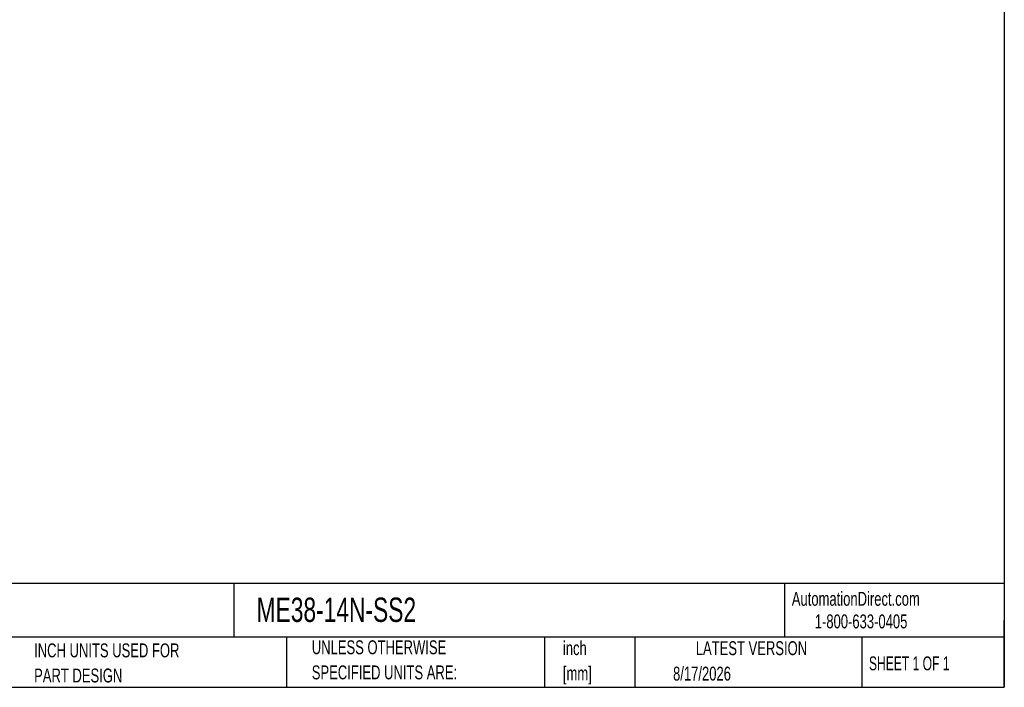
# Model space of a CAD drawing. Header units: inches. Extents: x 0.2 to 10.8, y 0.2 to 8.2.
# Tile 2 of 4: x 4.8 to 10.8, y 0.2 to 4.2. Entities that reach past the tile are written whole.
import ezdxf

# ---------------------------------------------------------------- set-up
doc = ezdxf.new("R2010")
doc.units = ezdxf.units.IN
doc.header["$MEASUREMENT"] = 0
doc.linetypes.add('SLD-Solid', pattern=[0])
doc.layers.add('TEXT', color=140, linetype='SLD-Solid', lineweight=25)
doc.styles.add('SLDTEXTSTYLE0', font='TXT', dxfattribs={"width": 0.7})
doc.styles.add('SLDTEXTSTYLE1', font='TXT', dxfattribs={"width": 0.65})

# ---------------------------------------------------------------- blocks, each defined once
blk = doc.blocks.new('SW_NOTE_0')
at = {"layer": 'TEXT', "color": 0, "char_height": 0.08333, "attachment_point": 1, "style": 'SLDTEXTSTYLE0'}
for s, insert in [('inch', (0, 0.1074)), ('[mm]', (0, -0.0431))]:
    blk.add_mtext(s, dxfattribs=dict(at, insert=insert))
blk = doc.blocks.new('SW_NOTE_0_1')
at = {"layer": 'TEXT', "color": 0, "char_height": 0.083333, "attachment_point": 1, "style": 'SLDTEXTSTYLE0'}
for s, insert in [('UNLESS OTHERWISE', (0, 0.1074)), ('SPECIFIED UNITS ARE:', (0, -0.0431))]:
    blk.add_mtext(s, dxfattribs=dict(at, insert=insert))
blk = doc.blocks.new('SW_NOTE_0_5')
at = {"layer": 'TEXT', "color": 0, "char_height": 0.083333, "attachment_point": 1, "style": 'SLDTEXTSTYLE0'}
for s, insert in [('INCH UNITS USED FOR', (0, 0.1074)), ('PART DESIGN', (0, -0.0431))]:
    blk.add_mtext(s, dxfattribs=dict(at, insert=insert))

msp = doc.modelspace()

# ---------------------------------------------------------------- linework, layer by layer
at = {"layer": 'TEXT'}
for p, q in [((10.75, 8.25), (10.75, 0.25)), ((10.75, 0.8711), (0.25, 0.8711)), ((6.1322, 0.8711), (6.1322, 0.55)), ((9.4321, 0.8711), (9.4321, 0.55)), ((10.75, 0.25), (10.75, 0.65)), ((10.75, 0.55), (0.25, 0.55)), ((6.448, 0.55), (6.448, 0.25)), ((7.9931, 0.55), (7.9931, 0.25)), ((8.5359, 0.55), (8.5359, 0.25)), ((9.8956, 0.55), (9.8956, 0.25)), ((0.25, 0.25), (10.75, 0.25))]:
    msp.add_line(p, q, dxfattribs=at)

# ---------------------------------------------------------------- block references
for name, p in [('SW_NOTE_0_1', (6.5987, 0.4241)), ('SW_NOTE_0', (8.104, 0.4186)), ('SW_NOTE_0_5', (4.9342, 0.4055))]:
    msp.add_blockref(name, p, dxfattribs=at)

# ---------------------------------------------------------------- texts
for s, insert, char_height, attachment_point, style in [('AutomationDirect.com', (9.4762, 0.8219), 0.083333, 1, 'SLDTEXTSTYLE0'), ('ME38-14N-SS2', (6.268, 0.7875), 0.145833, 1, 'SLDTEXTSTYLE0'), ('1-800-633-0405', (9.6138, 0.6865), 0.083333, 1, 'SLDTEXTSTYLE0'), ('LATEST VERSION', (9.2343, 0.5261), 0.083333, 2, 'SLDTEXTSTYLE0'), ('SHEET 1 OF 1', (9.9386, 0.4351), 0.083333, 1, 'SLDTEXTSTYLE1'), ('8/17/2026', (8.7643, 0.3737), 0.08333, 1, 'SLDTEXTSTYLE0')]:
    msp.add_mtext(s, dxfattribs=dict(at, insert=insert, char_height=char_height, attachment_point=attachment_point, style=style))

doc.saveas('drawing.dxf')
